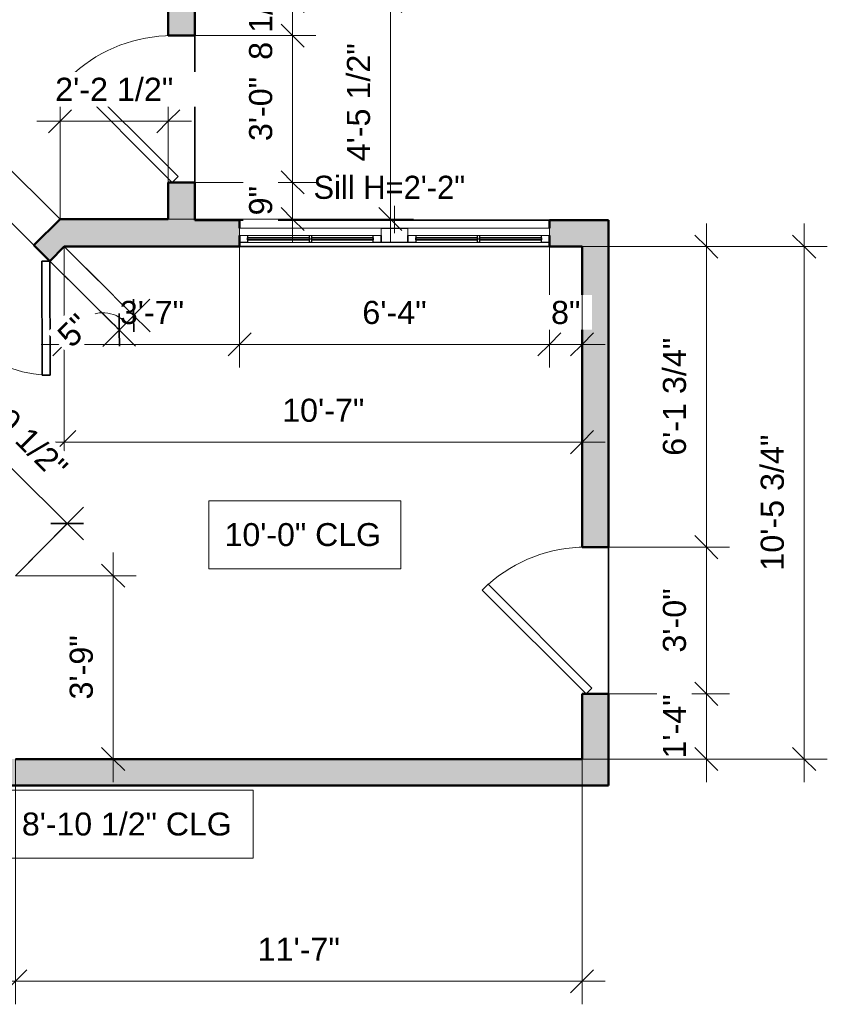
# Model space of a CAD drawing. Header units: inches. Extents: x -321 to 583, y -54 to 661.
# Tile 15 of 22: x 385 to 583, y -54 to 188. Entities that reach past the tile are written whole.
import ezdxf

# ---------------------------------------------------------------- set-up
doc = ezdxf.new("R2010")
doc.units = ezdxf.units.IN
doc.header["$MEASUREMENT"] = 0
for name, color, linetype, lineweight in [('A-ANNO-DIMS', 211, 'Continuous', 9), ('A-ANNO-DIMS-48', 211, 'Continuous', 9), ('A-DOOR', 31, 'Continuous', 18), ('A-FLOR', 192, 'Continuous', 18), ('A-GLAZ', 151, 'Continuous', 18), ('A-GLAZ-IDEN', 152, 'Continuous', 9), ('A-WALL', 113, 'Continuous', 18), ('A-WALL-PATT', 111, 'Continuous', 18), ('G-ANNO-TEXT', 231, 'Continuous', 9)]:
    doc.layers.add(name, color=color, linetype=linetype, lineweight=lineweight)
doc.styles.add('Arial', font='arial.ttf', dxfattribs={"height": 5.625})
doc.styles.add('Arial_1', font='arial.ttf', dxfattribs={"height": 5.669291})
doc.styles.add('Lato', font='Lato-Regular.ttf', dxfattribs={"height": 5.669291})
doc.dimstyles.new('Linear_-_3mm_Arial', dxfattribs={"dimscale": 12, "dimtxt": 5.784148, "dimasz": 0.472441, "dimexe": 0.472441, "dimexo": 0, "dimgap": 0.275591, "dimtad": 1, "dimrnd": 0.25, "dimzin": 3, "dimdsep": 46, "dimlunit": 4, "dimtxsty": 'Arial_1', "dimblk1": 'OBLIQUE', "dimblk2": 'OBLIQUE', "dimsah": 1, "dimcen": 0.09, "dimdle": 0.472441, "dimazin": 2, "dimtfac": 1, "dimtdec": 4, "dimtix": 1, "dimtmove": 0, "dimatfit": 3, "dimfxl": 1, "dimtvp": 1, "dimtfill": 1, "dimfrac": 2, "dimtolj": 1, "dimtzin": 0, "dimarcsym": 2})
doc.dimstyles.new('Linear_-_3mm_Arial_1', dxfattribs={"dimscale": 12, "dimtxt": 5.784148, "dimasz": 0.472441, "dimexe": 0.472441, "dimexo": 0, "dimgap": 0.275591, "dimtad": 1, "dimrnd": 0.25, "dimzin": 3, "dimdsep": 46, "dimlunit": 4, "dimtxsty": 'Arial_1', "dimblk1": 'OBLIQUE', "dimblk2": 'OBLIQUE', "dimsah": 1, "dimcen": 0.09, "dimdle": 0.472441, "dimazin": 2, "dimtfac": 1, "dimtdec": 4, "dimtix": 1, "dimtmove": 2, "dimatfit": 3, "dimfxl": 1, "dimtvp": 1, "dimtfill": 1, "dimfrac": 2, "dimtolj": 1, "dimtzin": 0, "dimarcsym": 2})
doc.dimstyles.new('Linear_-_3mm_Arial_2', dxfattribs={"dimscale": 12, "dimtxt": 5.784148, "dimasz": 0.472441, "dimexe": 0.472441, "dimexo": 0, "dimgap": 0.275591, "dimtad": 1, "dimrnd": 0.25, "dimzin": 3, "dimdsep": 46, "dimlunit": 4, "dimtxsty": 'Arial_1', "dimblk1": 'OBLIQUE', "dimblk2": 'OBLIQUE', "dimsah": 1, "dimcen": 0.09, "dimdle": 0.472441, "dimazin": 2, "dimtfac": 1, "dimtdec": 4, "dimtix": 1, "dimtmove": 1, "dimatfit": 3, "dimfxl": 1, "dimtvp": 1, "dimtfill": 1, "dimfrac": 2, "dimtolj": 1, "dimtzin": 0, "dimarcsym": 2})

# ---------------------------------------------------------------- blocks, each defined once
blk = doc.blocks.new('Door_1 - 3_-0_ X 6_-8_-498135-2-2nd Floor Plan')
at = {"layer": 'A-DOOR', "lineweight": 35}
for p, q in [((16.59, -0.84), (-8.88, -26.3)), ((18, -2.25), (-7.46, -27.71)), ((18, -2.25), (16.59, -0.84)), ((-7.46, -27.71), (-8.88, -26.3))]:
    blk.add_line(p, q, dxfattribs=at)
at = {"layer": 'A-DOOR'}
blk.add_arc((18.07, -2.25), 36.07, 180, 221.745, dxfattribs=at)
blk = doc.blocks.new('Door_2 - 4_-8_ X 6_-8_-450710-2-2nd Floor Plan')
at = {"layer": 'A-DOOR', "lineweight": 35}
for p, q in [((-28, 2.75), (-8.2, 22.55)), ((-8.2, 22.55), (-6.79, 21.13)), ((8.2, 22.55), (6.79, 21.13)), ((28, 2.75), (8.2, 22.55)), ((-6.79, 21.13), (-26.59, 1.34)), ((6.79, 21.13), (26.59, 1.34)), ((-26.59, 1.34), (-28, 2.75)), ((26.59, 1.34), (28, 2.75))]:
    blk.add_line(p, q, dxfattribs=at)
at = {"layer": 'A-DOOR'}
for centre, start, end in [((-28, 2.75), 0, 45), ((28, 2.75), 135, 180)]:
    blk.add_arc(centre, 28, start, end, dxfattribs=at)
blk = doc.blocks.new('Window_2 - 6_-4_ x 3_-0_-451526-2-2nd Floor Plan')
at = {"layer": 'A-GLAZ', "lineweight": 25}
for p, q in [((-38, 2.25), (-36.03, 2.25)), ((-36.03, 2.25), (-36.03, 0.5)), ((-20.88, 2.25), (-20.38, 2.25)), ((-20.88, 0.5), (-20.88, 2.25)), ((-20.38, 2.25), (-20.38, 0.5)), ((-5.25, 2.25), (-3.25, 2.25)), ((-5.25, 0.5), (-5.25, 2.25)), ((-3.25, 0.5), (-3.25, 2.25)), ((-3.25, 2.25), (3.25, 2.25)), ((-3.25, 2.25), (-3.25, 0.5)), ((3.25, 2.25), (3.25, 0.5)), ((3.25, 2.25), (5.25, 2.25)), ((3.25, 0.5), (3.25, 2.25)), ((5.25, 2.25), (5.25, 0.5)), ((20.37, 2.25), (20.87, 2.25)), ((20.37, 0.5), (20.37, 2.25)), ((20.87, 2.25), (20.87, 0.5)), ((36.03, 2.25), (38, 2.25)), ((36.03, 0.5), (36.03, 2.25)), ((3.25, -1.25), (-3.25, -1.25))]:
    blk.add_line(p, q, dxfattribs=at)
at = {"layer": 'A-GLAZ'}
for p, q in [((-38, 0.5), (-3.25, 0.5)), ((-38, -1.25), (-38, 0.5)), ((-20.88, 2.25), (-36.03, 2.25)), ((-5.25, 2.25), (-20.38, 2.25)), ((-3.25, -1.25), (-3.25, 0.5)), ((3.25, 0.5), (38, 0.5)), ((3.25, 0.5), (3.25, -1.25)), ((20.37, 2.25), (5.25, 2.25)), ((36.03, 2.25), (20.87, 2.25)), ((38, -1.25), (38, 0.5)), ((-3.25, -1.25), (-38, -1.25)), ((38, -1.25), (3.25, -1.25))]:
    blk.add_line(p, q, dxfattribs=at)
at = {"layer": 'A-GLAZ', "lineweight": 35}
for p, q in [((-36.03, 1.62), (-20.88, 1.62)), ((-36.03, 1.12), (-36.03, 1.62)), ((-20.88, 1.12), (-36.03, 1.12)), ((-20.88, 1.62), (-20.88, 1.12)), ((-20.38, 1.62), (-5.25, 1.62)), ((-20.38, 1.12), (-20.38, 1.62)), ((-5.25, 1.12), (-20.38, 1.12)), ((-5.25, 1.62), (-5.25, 1.12)), ((5.25, 1.62), (20.37, 1.62)), ((5.25, 1.12), (5.25, 1.62)), ((20.37, 1.12), (5.25, 1.12)), ((20.37, 1.62), (20.37, 1.12)), ((20.87, 1.62), (36.03, 1.62)), ((20.87, 1.12), (20.87, 1.62)), ((36.03, 1.12), (20.87, 1.12)), ((36.03, 1.62), (36.03, 1.12))]:
    blk.add_line(p, q, dxfattribs=at)
blk = doc.blocks.new('DIMBLOCK43-2-2nd Floor Plan')
at = {"layer": 'A-ANNO-DIMS-48'}
for p, q in [((384, 6.5), (384, -53.67)), ((384, -48), (384, 6.5)), ((523, 6.5), (523, -53.67)), ((523, -48), (523, 6.5)), ((378.33, -48), (528.67, -48))]:
    blk.add_line(p, q, dxfattribs=at)
at = {"layer": 'A-ANNO-DIMS-48', "lineweight": 35}
for p, q in [((384, -48), (386.83, -45.17)), ((523, -48), (525.83, -45.17)), ((384, -48), (381.17, -50.83)), ((523, -48), (520.17, -50.83))]:
    blk.add_line(p, q, dxfattribs=at)
at = {"layer": 'A-ANNO-DIMS-48', "color": 0, "insert": (443.44, -37.33), "char_height": 5.669, "width": 24.1332, "attachment_point": 1, "line_spacing_factor": 0.941778, "style": 'Arial_1', "bg_fill": 3, "box_fill_scale": 1.25, "bg_fill_color": 256, "bg_fill_true_color": 13158600, "bg_fill_transparency": 0}
blk.add_mtext('11\'-7"', dxfattribs=at)
blk = doc.blocks.new('_Oblique')
at = {"color": 0, "linetype": 'ByBlock', "lineweight": -2}
blk.add_line((-0.5, -0.5), (0.5, 0.5), dxfattribs=at)
blk = doc.blocks.new('DIMBLOCK44-2-2nd Floor Plan')
at = {"layer": 'A-ANNO-DIMS-48'}
for p, q in [((553.5, 137.92), (553.5, 58.5)), ((523, 132.25), (559.17, 132.25)), ((553.5, 132.25), (523, 132.25)), ((529.5, 58.5), (559.17, 58.5)), ((553.5, 58.5), (529.5, 58.5))]:
    blk.add_line(p, q, dxfattribs=at)
at = {"layer": 'A-ANNO-DIMS-48', "lineweight": 35}
for p, q in [((553.5, 132.25), (550.67, 135.08)), ((553.5, 132.25), (556.33, 129.42)), ((553.5, 58.5), (550.67, 61.33)), ((553.5, 58.5), (556.33, 55.67))]:
    blk.add_line(p, q, dxfattribs=at)
at = {"layer": 'A-ANNO-DIMS-48', "color": 0, "insert": (542.83, 80.91), "char_height": 5.669, "width": 34.7049, "attachment_point": 1, "rotation": 90, "line_spacing_factor": 0.941778, "style": 'Arial_1', "bg_fill": 3, "box_fill_scale": 1.25, "bg_fill_color": 256, "bg_fill_true_color": 13158600, "bg_fill_transparency": 0}
blk.add_mtext('6\'-1 3/4"', dxfattribs=at)
blk = doc.blocks.new('DIMBLOCK45-2-2nd Floor Plan')
at = {"layer": 'A-ANNO-DIMS-48', "lineweight": 35}
for p, q in [((553.5, 58.5), (550.67, 61.33)), ((553.5, 58.5), (556.33, 55.67)), ((553.5, 22.5), (550.67, 25.33)), ((553.5, 22.5), (556.33, 19.67))]:
    blk.add_line(p, q, dxfattribs=at)
at = {"layer": 'A-ANNO-DIMS-48'}
for p, q in [((529.5, 58.5), (559.17, 58.5)), ((553.5, 58.5), (529.5, 58.5)), ((553.5, 58.5), (553.5, 22.5)), ((529.5, 22.5), (559.17, 22.5)), ((553.5, 22.5), (529.5, 22.5))]:
    blk.add_line(p, q, dxfattribs=at)
at = {"layer": 'A-ANNO-DIMS-48', "color": 0, "insert": (542.83, 32.62), "char_height": 5.669, "width": 18.9008, "attachment_point": 1, "rotation": 90, "line_spacing_factor": 0.941778, "style": 'Arial_1', "bg_fill": 3, "box_fill_scale": 1.25, "bg_fill_color": 256, "bg_fill_true_color": 13158600, "bg_fill_transparency": 0}
blk.add_mtext('3\'-0"', dxfattribs=at)
blk = doc.blocks.new('DIMBLOCK46-2-2nd Floor Plan')
at = {"layer": 'A-ANNO-DIMS-48', "lineweight": 35}
for p, q in [((553.5, 22.5), (550.67, 25.33)), ((553.5, 22.5), (556.33, 19.67)), ((553.5, 6.5), (550.67, 9.33)), ((553.5, 6.5), (556.33, 3.67))]:
    blk.add_line(p, q, dxfattribs=at)
at = {"layer": 'A-ANNO-DIMS-48'}
for p, q in [((529.5, 22.5), (559.17, 22.5)), ((553.5, 22.5), (529.5, 22.5)), ((553.5, 22.5), (553.5, 0.83)), ((523, 6.5), (559.17, 6.5)), ((553.5, 6.5), (523, 6.5))]:
    blk.add_line(p, q, dxfattribs=at)
at = {"layer": 'A-ANNO-DIMS-48', "color": 0, "insert": (542.83, 6.62), "char_height": 5.669, "width": 18.9008, "attachment_point": 1, "rotation": 90, "line_spacing_factor": 0.941778, "style": 'Arial_1', "bg_fill": 3, "box_fill_scale": 1.25, "bg_fill_color": 256, "bg_fill_true_color": 13158600, "bg_fill_transparency": 0}
blk.add_mtext('1\'-4"', dxfattribs=at)
blk = doc.blocks.new('DIMBLOCK47-2-2nd Floor Plan')
at = {"layer": 'A-ANNO-DIMS-48'}
for p, q in [((577.5, 0.83), (577.5, 137.92)), ((523, 132.25), (583.17, 132.25)), ((577.5, 132.25), (523, 132.25)), ((523, 6.5), (583.17, 6.5)), ((577.5, 6.5), (523, 6.5))]:
    blk.add_line(p, q, dxfattribs=at)
at = {"layer": 'A-ANNO-DIMS-48', "lineweight": 35}
for p, q in [((577.5, 132.25), (574.67, 135.08)), ((577.5, 132.25), (580.33, 129.42)), ((577.5, 6.5), (574.67, 9.33)), ((577.5, 6.5), (580.33, 3.67))]:
    blk.add_line(p, q, dxfattribs=at)
at = {"layer": 'A-ANNO-DIMS-48', "color": 0, "insert": (566.83, 52.73), "char_height": 5.669, "width": 39.9373, "attachment_point": 1, "rotation": 90, "line_spacing_factor": 0.941778, "style": 'Arial_1', "bg_fill": 3, "box_fill_scale": 1.25, "bg_fill_color": 256, "bg_fill_true_color": 13158600, "bg_fill_transparency": 0}
blk.add_mtext('10\'-5 3/4"', dxfattribs=at)
blk = doc.blocks.new('DIMBLOCK48-2-2nd Floor Plan')
at = {"layer": 'A-ANNO-DIMS-48'}
for p, q in [((396, 132.25), (396, 102.58)), ((396, 108.25), (396, 132.25)), ((439, 132.25), (439, 102.58)), ((439, 108.25), (439, 132.25)), ((390.33, 108.25), (439, 108.25))]:
    blk.add_line(p, q, dxfattribs=at)
at = {"layer": 'A-ANNO-DIMS-48', "lineweight": 35}
for p, q in [((396, 108.25), (398.83, 111.08)), ((439, 108.25), (441.83, 111.08)), ((396, 108.25), (393.17, 105.42)), ((439, 108.25), (436.17, 105.42))]:
    blk.add_line(p, q, dxfattribs=at)
at = {"layer": 'A-ANNO-DIMS-48', "color": 0, "insert": (409.62, 118.92), "char_height": 5.669, "width": 18.9008, "attachment_point": 1, "line_spacing_factor": 0.941778, "style": 'Arial_1', "bg_fill": 3, "box_fill_scale": 1.25, "bg_fill_color": 256, "bg_fill_true_color": 13158600, "bg_fill_transparency": 0}
blk.add_mtext('3\'-7"', dxfattribs=at)
blk = doc.blocks.new('DIMBLOCK49-2-2nd Floor Plan')
at = {"layer": 'A-ANNO-DIMS-48'}
for p, q in [((439, 132.25), (439, 102.58)), ((439, 108.25), (439, 132.25)), ((515, 132.25), (515, 102.58)), ((515, 108.25), (515, 132.25)), ((439, 108.25), (515, 108.25))]:
    blk.add_line(p, q, dxfattribs=at)
at = {"layer": 'A-ANNO-DIMS-48', "lineweight": 35}
for p, q in [((439, 108.25), (441.83, 111.08)), ((515, 108.25), (517.83, 111.08)), ((439, 108.25), (436.17, 105.42)), ((515, 108.25), (512.17, 105.42))]:
    blk.add_line(p, q, dxfattribs=at)
at = {"layer": 'A-ANNO-DIMS-48', "color": 0, "insert": (469.12, 118.92), "char_height": 5.669, "width": 18.9008, "attachment_point": 1, "line_spacing_factor": 0.941778, "style": 'Arial_1', "bg_fill": 3, "box_fill_scale": 1.25, "bg_fill_color": 256, "bg_fill_true_color": 13158600, "bg_fill_transparency": 0}
blk.add_mtext('6\'-4"', dxfattribs=at)
blk = doc.blocks.new('DIMBLOCK50-2-2nd Floor Plan')
at = {"layer": 'A-ANNO-DIMS-48'}
for p, q in [((515, 132.25), (515, 102.58)), ((515, 108.25), (515, 132.25)), ((523, 132), (523, 102.58)), ((523, 108.25), (523, 132)), ((515, 108.25), (528.67, 108.25))]:
    blk.add_line(p, q, dxfattribs=at)
at = {"layer": 'A-ANNO-DIMS-48', "lineweight": 35}
for p, q in [((515, 108.25), (517.83, 111.08)), ((523, 108.25), (525.83, 111.08)), ((515, 108.25), (512.17, 105.42)), ((523, 108.25), (520.17, 105.42))]:
    blk.add_line(p, q, dxfattribs=at)
at = {"layer": 'A-ANNO-DIMS-48', "color": 0, "insert": (515.4, 118.92), "char_height": 5.669, "width": 8.6495, "attachment_point": 1, "line_spacing_factor": 0.941778, "style": 'Arial_1', "bg_fill": 3, "box_fill_scale": 1.25, "bg_fill_color": 256, "bg_fill_true_color": 13158600, "bg_fill_transparency": 0}
blk.add_mtext('8"', dxfattribs=at)
blk = doc.blocks.new('DIMBLOCK51-2-2nd Floor Plan')
at = {"layer": 'A-ANNO-DIMS-48'}
for p, q in [((396, 132.25), (396, 78.58)), ((396, 84.25), (396, 132.25)), ((523, 132), (523, 78.58)), ((523, 84.25), (523, 132)), ((390.33, 84.25), (528.67, 84.25))]:
    blk.add_line(p, q, dxfattribs=at)
at = {"layer": 'A-ANNO-DIMS-48', "lineweight": 35}
for p, q in [((396, 84.25), (398.83, 87.08)), ((523, 84.25), (525.83, 87.08)), ((396, 84.25), (393.17, 81.42)), ((523, 84.25), (520.17, 81.42))]:
    blk.add_line(p, q, dxfattribs=at)
at = {"layer": 'A-ANNO-DIMS-48', "color": 0, "insert": (449.44, 94.92), "char_height": 5.669, "width": 24.1332, "attachment_point": 1, "line_spacing_factor": 0.941778, "style": 'Arial_1', "bg_fill": 3, "box_fill_scale": 1.25, "bg_fill_color": 256, "bg_fill_true_color": 13158600, "bg_fill_transparency": 0}
blk.add_mtext('10\'-7"', dxfattribs=at)
blk = doc.blocks.new('DIMBLOCK56-2-2nd Floor Plan')
at = {"layer": 'A-ANNO-DIMS-48'}
for p, q in [((452, 198.17), (452, 184)), ((421.5, 192.5), (457.67, 192.5)), ((452, 192.5), (421.5, 192.5)), ((428, 184), (457.67, 184)), ((452, 184), (428, 184))]:
    blk.add_line(p, q, dxfattribs=at)
at = {"layer": 'A-ANNO-DIMS-48', "lineweight": 35}
for p, q in [((452, 192.5), (449.17, 195.33)), ((452, 192.5), (454.83, 189.67)), ((452, 184), (449.17, 186.83)), ((452, 184), (454.83, 181.17))]:
    blk.add_line(p, q, dxfattribs=at)
at = {"layer": 'A-ANNO-DIMS-48', "color": 0, "insert": (441.33, 178.06), "char_height": 5.669, "width": 24.4536, "attachment_point": 1, "rotation": 90, "line_spacing_factor": 0.941778, "style": 'Arial_1', "bg_fill": 3, "box_fill_scale": 1.25, "bg_fill_color": 256, "bg_fill_true_color": 13158600, "bg_fill_transparency": 0}
blk.add_mtext('8 1/2"', dxfattribs=at)
blk = doc.blocks.new('DIMBLOCK57-2-2nd Floor Plan')
at = {"layer": 'A-ANNO-DIMS-48', "lineweight": 35}
for p, q in [((452, 184), (449.17, 186.83)), ((452, 184), (454.83, 181.17)), ((452, 148), (449.17, 150.83)), ((452, 148), (454.83, 145.17))]:
    blk.add_line(p, q, dxfattribs=at)
at = {"layer": 'A-ANNO-DIMS-48'}
for p, q in [((428, 184), (457.67, 184)), ((452, 184), (428, 184)), ((452, 184), (452, 148)), ((428, 148), (457.67, 148)), ((452, 148), (428, 148))]:
    blk.add_line(p, q, dxfattribs=at)
at = {"layer": 'A-ANNO-DIMS-48', "color": 0, "insert": (441.33, 158.12), "char_height": 5.669, "width": 18.9008, "attachment_point": 1, "rotation": 90, "line_spacing_factor": 0.941778, "style": 'Arial_1', "bg_fill": 3, "box_fill_scale": 1.25, "bg_fill_color": 256, "bg_fill_true_color": 13158600, "bg_fill_transparency": 0}
blk.add_mtext('3\'-0"', dxfattribs=at)
blk = doc.blocks.new('DIMBLOCK58-2-2nd Floor Plan')
at = {"layer": 'A-ANNO-DIMS-48', "lineweight": 35}
for p, q in [((452, 148), (449.17, 150.83)), ((452, 148), (454.83, 145.17)), ((452, 139), (449.17, 141.83)), ((452, 139), (454.83, 136.17))]:
    blk.add_line(p, q, dxfattribs=at)
at = {"layer": 'A-ANNO-DIMS-48'}
for p, q in [((428, 148), (457.67, 148)), ((452, 148), (428, 148)), ((452, 148), (452, 133.33)), ((421.5, 139), (457.67, 139)), ((452, 139), (421.5, 139))]:
    blk.add_line(p, q, dxfattribs=at)
at = {"layer": 'A-ANNO-DIMS-48', "color": 0, "insert": (441.33, 139.9), "char_height": 5.669, "width": 8.6495, "attachment_point": 1, "rotation": 90, "line_spacing_factor": 0.941778, "style": 'Arial_1', "bg_fill": 3, "box_fill_scale": 1.25, "bg_fill_color": 256, "bg_fill_true_color": 13158600, "bg_fill_transparency": 0}
blk.add_mtext('9"', dxfattribs=at)
blk = doc.blocks.new('DIMBLOCK59-2-2nd Floor Plan')
at = {"layer": 'A-ANNO-DIMS-48'}
for p, q in [((476, 133.33), (476, 198.17)), ((421.5, 192.5), (481.67, 192.5)), ((476, 192.5), (421.5, 192.5)), ((421.5, 139), (481.67, 139)), ((476, 139), (421.5, 139))]:
    blk.add_line(p, q, dxfattribs=at)
at = {"layer": 'A-ANNO-DIMS-48', "lineweight": 35}
for p, q in [((476, 192.5), (473.17, 195.33)), ((476, 192.5), (478.83, 189.67)), ((476, 139), (473.17, 141.83)), ((476, 139), (478.83, 136.17))]:
    blk.add_line(p, q, dxfattribs=at)
at = {"layer": 'A-ANNO-DIMS-48', "color": 0, "insert": (465.33, 153.16), "char_height": 5.669, "width": 34.7049, "attachment_point": 1, "rotation": 90, "line_spacing_factor": 0.941778, "style": 'Arial_1', "bg_fill": 3, "box_fill_scale": 1.25, "bg_fill_color": 256, "bg_fill_true_color": 13158600, "bg_fill_transparency": 0}
blk.add_mtext('4\'-5 1/2"', dxfattribs=at)
blk = doc.blocks.new('DIMBLOCK189-2-2nd Floor Plan')
at = {"layer": 'A-ANNO-DIMS-48'}
for p, q in [((408, 57.17), (408, 0.83)), ((384, 51.5), (413.67, 51.5)), ((408, 51.5), (384, 51.5)), ((384.47, 6.5), (413.67, 6.5)), ((408, 6.5), (384.47, 6.5))]:
    blk.add_line(p, q, dxfattribs=at)
at = {"layer": 'A-ANNO-DIMS-48', "lineweight": 35}
for p, q in [((408, 51.5), (405.17, 54.33)), ((408, 51.5), (410.83, 48.67)), ((408, 6.5), (405.17, 9.33)), ((408, 6.5), (410.83, 3.67))]:
    blk.add_line(p, q, dxfattribs=at)
at = {"layer": 'A-ANNO-DIMS-48', "color": 0, "insert": (397.33, 21.12), "char_height": 5.669, "width": 18.9008, "attachment_point": 1, "rotation": 90, "line_spacing_factor": 0.941778, "style": 'Arial_1', "bg_fill": 3, "box_fill_scale": 1.25, "bg_fill_color": 256, "bg_fill_true_color": 13158600, "bg_fill_transparency": 0}
blk.add_mtext('3\'-9"', dxfattribs=at)
blk = doc.blocks.new('DIMBLOCK190-2-2nd Floor Plan')
at = {"layer": 'A-ANNO-DIMS-48'}
for p, q in [((349.84, 85.82), (366.37, 102.45)), ((400.74, 60.29), (358.36, 102.43)), ((362.38, 98.43), (349.84, 85.82)), ((384, 51.5), (400.71, 68.31)), ((396.72, 64.29), (384, 51.5))]:
    blk.add_line(p, q, dxfattribs=at)
at = {"layer": 'A-ANNO-DIMS-48', "lineweight": 35}
for p, q in [((362.38, 98.43), (358.37, 98.42)), ((362.38, 98.43), (366.39, 98.45)), ((396.72, 64.29), (392.71, 64.28)), ((396.72, 64.29), (400.73, 64.3))]:
    blk.add_line(p, q, dxfattribs=at)
at = {"layer": 'A-ANNO-DIMS-48', "color": 0, "insert": (376.81, 99.12), "char_height": 5.669, "width": 34.7049, "attachment_point": 1, "rotation": 315.1639, "line_spacing_factor": 0.941778, "style": 'Arial_1', "bg_fill": 3, "box_fill_scale": 1.25, "bg_fill_color": 256, "bg_fill_true_color": 13158600, "bg_fill_transparency": 0}
blk.add_mtext('4\'-0 1/2"', dxfattribs=at)
blk = doc.blocks.new('DIMBLOCK191-2-2nd Floor Plan')
at = {"layer": 'A-ANNO-DIMS-48'}
for p, q in [((381.93, 159.94), (371.56, 149.5)), ((394.96, 139), (373.92, 159.92)), ((377.94, 155.92), (394.96, 139)), ((388.57, 132.58), (367.54, 153.5)), ((371.56, 149.5), (388.57, 132.58))]:
    blk.add_line(p, q, dxfattribs=at)
at = {"layer": 'A-ANNO-DIMS-48', "lineweight": 35}
for p, q in [((377.94, 155.92), (377.93, 159.93)), ((377.94, 155.92), (377.95, 151.91)), ((371.56, 149.5), (371.54, 153.51)), ((371.56, 149.5), (371.57, 145.5))]:
    blk.add_line(p, q, dxfattribs=at)
at = {"layer": 'A-ANNO-DIMS-48', "color": 0, "insert": (364.64, 157.68), "char_height": 5.669, "width": 8.6495, "attachment_point": 1, "rotation": 45.1639, "line_spacing_factor": 0.941778, "style": 'Arial_1', "bg_fill": 3, "box_fill_scale": 1.25, "bg_fill_color": 256, "bg_fill_true_color": 13158600, "bg_fill_transparency": 0}
blk.add_mtext('9"', dxfattribs=at)
blk = doc.blocks.new('DIMBLOCK192-2-2nd Floor Plan')
at = {"layer": 'A-ANNO-DIMS-48'}
for p, q in [((388.57, 132.58), (367.54, 153.5)), ((371.56, 149.5), (332.07, 109.79)), ((371.56, 149.5), (388.57, 132.58)), ((349.09, 92.87), (328.05, 113.79)), ((332.07, 109.79), (349.09, 92.87))]:
    blk.add_line(p, q, dxfattribs=at)
at = {"layer": 'A-ANNO-DIMS-48', "lineweight": 35}
for p, q in [((371.56, 149.5), (371.54, 153.51)), ((371.56, 149.5), (371.57, 145.5)), ((332.07, 109.79), (332.06, 113.8)), ((332.07, 109.79), (332.08, 105.78))]:
    blk.add_line(p, q, dxfattribs=at)
at = {"layer": 'A-ANNO-DIMS-48', "color": 0, "insert": (338.7, 131.59), "char_height": 5.669, "width": 18.9008, "attachment_point": 1, "rotation": 45.1639, "line_spacing_factor": 0.941778, "style": 'Arial_1', "bg_fill": 3, "box_fill_scale": 1.25, "bg_fill_color": 256, "bg_fill_true_color": 13158600, "bg_fill_transparency": 0}
blk.add_mtext('4\'-8"', dxfattribs=at)
blk = doc.blocks.new('DIMBLOCK195-2-2nd Floor Plan')
at = {"layer": 'A-ANNO-DIMS-48'}
for p, q in [((396, 132.25), (417.04, 111.33)), ((413.02, 115.33), (396, 132.25)), ((391.57, 129.6), (413.51, 107.79)), ((409.49, 111.78), (391.57, 129.6)), ((417.02, 119.35), (405.5, 107.76))]:
    blk.add_line(p, q, dxfattribs=at)
at = {"layer": 'A-ANNO-DIMS-48', "lineweight": 35}
for p, q in [((413.02, 115.33), (413.01, 119.34)), ((409.49, 111.78), (409.48, 115.79)), ((413.02, 115.33), (413.03, 111.32)), ((409.49, 111.78), (409.51, 107.77))]:
    blk.add_line(p, q, dxfattribs=at)
at = {"layer": 'A-ANNO-DIMS-48'}
blk.add_ellipse((406.45, 108.72), major_axis=(-5.5, 5.47), ratio=0.878366, start_param=4.712389, end_param=6.283185, dxfattribs=at)
at = {"layer": 'A-ANNO-DIMS-48', "color": 0, "insert": (393.81, 111.13), "char_height": 5.669, "width": 8.6495, "attachment_point": 1, "rotation": 45.1639, "line_spacing_factor": 0.941778, "style": 'Arial_1', "bg_fill": 3, "box_fill_scale": 1.25, "bg_fill_color": 256, "bg_fill_true_color": 13158600, "bg_fill_transparency": 0}
blk.add_mtext('5"', dxfattribs=at)
blk = doc.blocks.new('DIMBLOCK196-2-2nd Floor Plan')
at = {"layer": 'A-ANNO-DIMS-48'}
for p, q in [((394.96, 139), (394.96, 168.67)), ((421.5, 139.47), (421.5, 168.67)), ((389.29, 163), (427.17, 163)), ((394.96, 163), (394.96, 139)), ((421.5, 163), (421.5, 139.47))]:
    blk.add_line(p, q, dxfattribs=at)
at = {"layer": 'A-ANNO-DIMS-48', "lineweight": 35}
for p, q in [((394.96, 163), (397.79, 165.83)), ((421.5, 163), (424.33, 165.83)), ((394.96, 163), (392.12, 160.17)), ((421.5, 163), (418.67, 160.17))]:
    blk.add_line(p, q, dxfattribs=at)
at = {"layer": 'A-ANNO-DIMS-48', "color": 0, "insert": (393.77, 173.67), "char_height": 5.669, "width": 34.7049, "attachment_point": 1, "line_spacing_factor": 0.941778, "style": 'Arial_1', "bg_fill": 3, "box_fill_scale": 1.25, "bg_fill_color": 256, "bg_fill_true_color": 13158600, "bg_fill_transparency": 0}
blk.add_mtext('2\'-2 1/2"', dxfattribs=at)

msp = doc.modelspace()

# ---------------------------------------------------------------- hatches: boundary and pattern name
at = {"layer": 'A-WALL-PATT'}
h = msp.add_hatch(color=256, dxfattribs=at)
h.paths.add_polyline_path([(428, 138.75), (428, 148), (421.5, 148), (421.5, 138.75)])
h.paths.add_polyline_path([(428, 184), (428, 196.75), (421.5, 196.75), (421.5, 184)])
for points in [[(421.5, 132.25), (421.5, 139), (394.955, 139), (388.574, 132.582), (388.909, 132.25), (396, 132.25)], [(523, 0), (523, 6.5), (381.25, 6.5), (381.25, 0)]]:
    msp.add_hatch(color=256, dxfattribs=at).paths.add_polyline_path(points)
h = msp.add_hatch(color=256, dxfattribs=at)
h.paths.add_polyline_path([(523, 132.25), (523, 138.75), (515, 138.75), (515, 132.25)])
h.paths.add_polyline_path([(439, 132.25), (439, 138.75), (421.5, 138.75), (421.5, 132.25)])
h = msp.add_hatch(color=256, dxfattribs=at)
h.paths.add_polyline_path([(523, 0), (529.5, 0), (529.5, 22.5), (523, 22.5), (523, 6.5)])
h.paths.add_polyline_path([(523, 58.5), (529.5, 58.5), (529.5, 138.75), (523, 138.75), (523, 107.258)])
h = msp.add_hatch(color=256, dxfattribs=at)
h.paths.add_polyline_path([(347.136, 85.318), (348.659, 86.841), (349.758, 85.742), (352.99, 88.993), (349.09, 92.871), (344.744, 88.5), (347.136, 88.5)])
h.paths.add_polyline_path([(392.475, 128.704), (396, 132.25), (388.909, 132.25)])

# ---------------------------------------------------------------- linework, layer by layer
at = {"layer": 'A-FLOR', "lineweight": 35}
for p, q in [((428, 148), (428, 184)), ((529.5, 22.5), (529.5, 58.5))]:
    msp.add_line(p, q, dxfattribs=at)
at = {"layer": 'A-GLAZ-IDEN', "lineweight": 18}
msp.add_line((477, 135.5), (477, 142.209), dxfattribs=at)
at = {"layer": 'A-WALL', "lineweight": 50}
for p, q in [((428, 184), (428, 227.5)), ((421.5, 192.5), (421.5, 184)), ((421.5, 184), (428, 184)), ((428, 148), (421.5, 148)), ((421.5, 148), (421.5, 139)), ((428, 138.75), (428, 148)), ((394.955, 139), (388.574, 132.582)), ((421.5, 139), (394.955, 139)), ((439, 138.75), (428, 138.75)), ((439, 136.75), (439, 138.75)), ((529.5, 138.75), (515, 138.75)), ((515, 138.75), (515, 136.75)), ((529.5, 58.5), (529.5, 138.75)), ((439, 132.25), (439, 135)), ((515, 135), (515, 132.25)), ((388.574, 132.582), (392.475, 128.704)), ((392.475, 128.704), (396, 132.25)), ((396, 132.25), (439, 132.25)), ((515, 132.25), (523, 132.25)), ((523, 132.25), (523, 58.5)), ((523, 58.5), (529.5, 58.5)), ((523, 22.5), (523, 6.5)), ((529.5, 22.5), (523, 22.5)), ((529.5, 0), (529.5, 22.5)), ((523, 6.5), (384, 6.5)), ((374.5, 0), (529.5, 0))]:
    msp.add_line(p, q, dxfattribs=at)
at = {"layer": 'A-WALL', "lineweight": 35}
for p, q in [((439, 138.75), (515, 138.75)), ((515, 132.25), (439, 132.25))]:
    msp.add_line(p, q, dxfattribs=at)
at = {"layer": 'G-ANNO-TEXT', "color": 7, "flags": 128}
msp.add_lwpolyline([(431.5, 69.861), (478.563, 69.861), (478.563, 53.186), (431.5, 53.186)], close=True, dxfattribs=at)

# ---------------------------------------------------------------- block references
at = {"layer": 'A-DOOR', "lineweight": 35}
for name, p, rotation in [('Door_1 - 3_-0_ X 6_-8_-498135-2-2nd Floor Plan', (424.75, 166), 269.9999999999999), ('Door_2 - 4_-8_ X 6_-8_-450710-2-2nd Floor Plan', (370.782, 110.788), 225.1638813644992), ('Door_1 - 3_-0_ X 6_-8_-498135-2-2nd Floor Plan', (526.25, 40.5), 269.9999999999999)]:
    msp.add_blockref(name, p, dxfattribs=dict(at, rotation=rotation))
at = {"layer": 'A-GLAZ', "lineweight": 35, "rotation": 180}
msp.add_blockref('Window_2 - 6_-4_ x 3_-0_-451526-2-2nd Floor Plan', (477, 135.5), dxfattribs=at)

# ---------------------------------------------------------------- texts
at = {"layer": 'A-GLAZ-IDEN', "insert": (457.129, 149.623), "char_height": 5.66929, "width": 48.0255, "attachment_point": 1, "style": 'Lato'}
msp.add_mtext('Sill H=2\'-2"', dxfattribs=at)
at = {"layer": 'G-ANNO-TEXT', "color": 7, "insert": (435.34, 64.396), "char_height": 5.625, "width": 47.571, "attachment_point": 1, "style": 'Arial'}
msp.add_mtext('10\'-0" CLG', dxfattribs=at)

# ---------------------------------------------------------------- next in the draw order: dimensions: what is measured, and where the dimension line sits
at = {"layer": 'A-ANNO-DIMS'}
for base, p1, p2, override, picture, middle in [((452, 184), (421.5, 192.5), (428, 184), {"dimpost": '<>', "dimfxl": 10.70047}, 'DIMBLOCK56-2-2nd Floor Plan', (445.762, 188.25)), ((553.5, 58.5), (523, 132.25), (529.5, 58.5), {"dimpost": '<>', "dimfxl": 74.035887}, 'DIMBLOCK44-2-2nd Floor Plan', (547.26, 95.375))]:
    dim = msp.add_linear_dim(base=base, p1=p1, p2=p2, angle=90, dimstyle='Linear_-_3mm_Arial', override=override, dxfattribs=at)
    dim.commit()
    dim.dimension.update_dxf_attribs({"geometry": picture, "text_midpoint": middle})
for base, p1, p2, override, picture, middle in [((439, 108.25), (396, 132.25), (439, 132.25), {"dimpost": '<>', "dimfxl": 43}, 'DIMBLOCK48-2-2nd Floor Plan', (417.5, 114.454)), ((523, -48), (384, 6.5), (523, 6.5), {"dimpost": '<>', "dimfxl": 139}, 'DIMBLOCK43-2-2nd Floor Plan', (453.5, -41.847))]:
    dim = msp.add_linear_dim(base=base, p1=p1, p2=p2, dimstyle='Linear_-_3mm_Arial', override=override, dxfattribs=at)
    dim.commit()
    dim.dimension.update_dxf_attribs({"geometry": picture, "text_midpoint": middle})

# ---------------------------------------------------------------- next in the draw order: linework, layer by layer
at = {"layer": 'G-ANNO-TEXT', "color": 7, "flags": 128}
msp.add_lwpolyline([(442.33, -17.83), (381.774, -17.83), (381.774, -1.155), (442.33, -1.155)], close=True, dxfattribs=at)

# ---------------------------------------------------------------- next in the draw order: texts
at = {"layer": 'G-ANNO-TEXT', "color": 7, "insert": (385.614, -6.62), "char_height": 5.625, "width": 63.933, "attachment_point": 1, "style": 'Arial'}
msp.add_mtext('8\'-10 1/2" CLG', dxfattribs=at)

# ---------------------------------------------------------------- next in the draw order: dimensions: what is measured, and where the dimension line sits
at = {"layer": 'A-ANNO-DIMS'}
for base, p1, p2, override, picture, middle in [((452, 148), (428, 184), (428, 148), {"dimpost": '<>', "dimfxl": 36}, 'DIMBLOCK57-2-2nd Floor Plan', (445.796, 166)), ((553.5, 22.5), (529.5, 58.5), (529.5, 22.5), {"dimpost": '<>', "dimfxl": 36}, 'DIMBLOCK45-2-2nd Floor Plan', (547.296, 40.5)), ((408, 6.5), (384, 51.5), (384.475, 6.5), {"dimpost": '<>', "dimfxl": 45.002502}, 'DIMBLOCK189-2-2nd Floor Plan', (401.796, 29))]:
    dim = msp.add_linear_dim(base=base, p1=p1, p2=p2, angle=90, dimstyle='Linear_-_3mm_Arial', override=override, dxfattribs=at)
    dim.commit()
    dim.dimension.update_dxf_attribs({"geometry": picture, "text_midpoint": middle})
dim = msp.add_linear_dim(base=(515, 108.25), p1=(439, 132.25), p2=(515, 132.25), dimstyle='Linear_-_3mm_Arial', override={"dimpost": '<>', "dimfxl": 76}, dxfattribs=at)
dim.commit()
dim.dimension.update_dxf_attribs({"geometry": 'DIMBLOCK49-2-2nd Floor Plan', "text_midpoint": (477, 114.452)})

# ---------------------------------------------------------------- next in the draw order: dimensions: what is measured, and where the dimension line sits
dim = msp.add_linear_dim(base=(553.5, 6.5), p1=(529.5, 22.5), p2=(523, 6.5), angle=90, dimstyle='Linear_-_3mm_Arial', override={"dimpost": '<>', "dimfxl": 17.269916}, dxfattribs=at)
dim.commit()
dim.dimension.update_dxf_attribs({"geometry": 'DIMBLOCK46-2-2nd Floor Plan', "text_midpoint": (547.347, 14.5)})

# ---------------------------------------------------------------- next in the draw order: dimensions: what is measured, and where the dimension line sits
dim = msp.add_linear_dim(base=(577.5, 132.25), p1=(523, 6.5), p2=(523, 132.25), angle=90, dimstyle='Linear_-_3mm_Arial', override={"dimpost": '<>', "dimfxl": 125.75}, dxfattribs=at)
dim.commit()
dim.dimension.update_dxf_attribs({"geometry": 'DIMBLOCK47-2-2nd Floor Plan', "text_midpoint": (571.26, 69.375)})

# ---------------------------------------------------------------- next in the draw order: dimensions: what is measured, and where the dimension line sits
dim = msp.add_linear_dim(base=(523, 108.25), p1=(515, 132.25), p2=(523, 132), dimstyle='Linear_-_3mm_Arial', override={"dimpost": '<>', "dimfxl": 8.003905}, dxfattribs=at)
dim.commit()
dim.dimension.update_dxf_attribs({"geometry": 'DIMBLOCK50-2-2nd Floor Plan', "text_midpoint": (519, 114.452)})

# ---------------------------------------------------------------- next in the draw order: dimensions: what is measured, and where the dimension line sits
dim = msp.add_linear_dim(base=(523, 84.25), p1=(396, 132.25), p2=(523, 132), dimstyle='Linear_-_3mm_Arial', override={"dimpost": '<>', "dimfxl": 127.000246}, dxfattribs=at)
dim.commit()
dim.dimension.update_dxf_attribs({"geometry": 'DIMBLOCK51-2-2nd Floor Plan', "text_midpoint": (459.5, 90.452)})

# ---------------------------------------------------------------- next in the draw order: dimensions: what is measured, and where the dimension line sits
for base, p1, p2, angle, override, picture, middle in [((371.555, 149.504), (394.955, 139), (388.574, 132.582), 45.16388, {"dimpost": '<>', "dimfxl": 9.050128}, 'DIMBLOCK191-2-2nd Floor Plan', (370.348, 157.086)), ((452, 139), (428, 148), (421.5, 139), 90, {"dimpost": '<>', "dimfxl": 11.101802}, 'DIMBLOCK58-2-2nd Floor Plan', (445.798, 143.5)), ((362.378, 98.435), (384, 51.5), (349.836, 85.821), 315.16388, {"dimpost": '<>', "dimfxl": 48.42645}, 'DIMBLOCK190-2-2nd Floor Plan', (383.946, 85.786))]:
    dim = msp.add_linear_dim(base=base, p1=p1, p2=p2, angle=angle, dimstyle='Linear_-_3mm_Arial', override=override, dxfattribs=at)
    dim.commit()
    dim.dimension.update_dxf_attribs({"geometry": picture, "text_midpoint": middle})

# ---------------------------------------------------------------- next in the draw order: dimensions: what is measured, and where the dimension line sits
for base, p1, p2, angle, dimstyle, override, picture, middle, turn in [((476, 192.5), (421.5, 139), (421.5, 192.5), 90, 'Linear_-_3mm_Arial_1', {"dimpost": '<>', "dimfxl": 53.500004}, 'DIMBLOCK59-2-2nd Floor Plan', (469.112, 170.511), 90), ((409.494, 111.782), (396, 132.25), (391.57, 129.604), 45.16388, 'Linear_-_3mm_Arial_2', {"dimpost": '<>', "dimfxl": 5.160323}, 'DIMBLOCK195-2-2nd Floor Plan', (399.535, 111.536), 45.16388)]:
    dim = msp.add_linear_dim(base=base, p1=p1, p2=p2, angle=angle, dimstyle=dimstyle, override=override, dxfattribs=at)
    dim.commit()
    dim.dimension.update_dxf_attribs({"geometry": picture, "text_midpoint": middle, "dimtype": 160, "text_rotation": turn})
dim = msp.add_linear_dim(base=(332.071, 109.793), p1=(388.574, 132.582), p2=(349.09, 92.871), angle=45.16388, dimstyle='Linear_-_3mm_Arial', override={"dimpost": '<>', "dimfxl": 56}, dxfattribs=at)
dim.commit()
dim.dimension.update_dxf_attribs({"geometry": 'DIMBLOCK192-2-2nd Floor Plan', "text_midpoint": (347.415, 134.021)})

# ---------------------------------------------------------------- next in the draw order: dimensions: what is measured, and where the dimension line sits
dim = msp.add_linear_dim(base=(421.5, 163), p1=(394.9555, 139), p2=(421.5, 139.4746), dimstyle='Linear_-_3mm_Arial', override={"dimpost": '<>', "dimfxl": 26.548768}, dxfattribs=at)
dim.commit()
dim.dimension.update_dxf_attribs({"geometry": 'DIMBLOCK196-2-2nd Floor Plan', "text_midpoint": (408.2277, 169.2384)})

doc.saveas('drawing.dxf')
